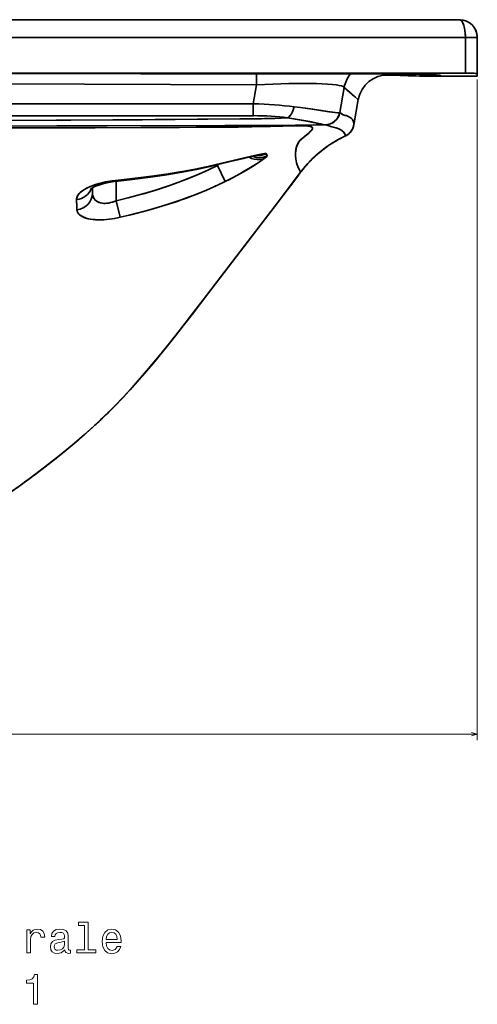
# Model space of a CAD drawing. Extents: x 69 to 2023, y 44 to 1279.
# Tile 8 of 8: x 1869 to 2023, y 732 to 1063. Entities that reach past the tile are written whole.
import ezdxf

# ---------------------------------------------------------------- set-up
doc = ezdxf.new("R2010")
doc.units = 0

msp = doc.modelspace()

# ---------------------------------------------------------------- linework, layer by layer
at = {"color": 7, "lineweight": 35}
for p, q in [((1572.83, 1063.47), (2016.83, 1063.47)), ((2016.83, 1063.47), (1572.83, 1063.47)), ((1572.83, 1057.47), (2018.83, 1057.47)), ((1572.83, 1057.47), (2018.83, 1057.47)), ((1682.85, 1045.47), (2018.83, 1045.46))]:
    msp.add_line(p, q, dxfattribs=at)
at = {"color": 7, "lineweight": 35, "ltscale": 0.300153}
for p, q in [((2018.83, 1057.47), (2018.83, 1045.46)), ((2018.83, 1045.46), (2018.83, 1057.47))]:
    msp.add_line(p, q, dxfattribs=at)
at = {"color": 7, "lineweight": 35, "ltscale": 0.1}
msp.add_line((2022.83, 1057.47), (2018.83, 1057.47), dxfattribs=at)
msp.add_line((2022.83, 1057.47), (2018.83, 1057.47), dxfattribs=at)
at = {"color": 7, "lineweight": 35, "ltscale": 0.302811}
for p, q in [((2022.83, 1057.47), (2022.83, 1045.35)), ((2022.83, 1045.35), (2022.83, 1057.47)), ((2022.83, 1057.47), (2022.83, 1045.35))]:
    msp.add_line(p, q, dxfattribs=at)
at = {"color": 7, "lineweight": 35, "ltscale": 0.324786}
msp.add_line((2022.83, 1057.47), (2022.83, 1044.47), dxfattribs=at)
at = {"color": 7, "lineweight": 35, "ltscale": 0.091279}
msp.add_line((1948.64, 1041.6), (1948.65, 1045.25), dxfattribs=at)
msp.add_line((1948.64, 1041.6), (1948.65, 1045.25), dxfattribs=at)
at = {"color": 7, "lineweight": 35, "ltscale": 2.81358e-05}
msp.add_line((1992.59, 1045.18), (1992.59, 1045.18), dxfattribs=at)
at = {"color": 7, "lineweight": 35, "ltscale": 0.01344}
msp.add_line((1992.59, 1045.18), (1993.02, 1044.86), dxfattribs=at)
at = {"color": 7, "lineweight": 35, "ltscale": 0.000216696}
msp.add_line((2003.46, 1044.48), (2003.47, 1044.48), dxfattribs=at)
at = {"color": 7, "lineweight": 35, "ltscale": 0.082074}
msp.add_line((2006.75, 1044.48), (2003.46, 1044.48), dxfattribs=at)
at = {"color": 7, "lineweight": 35, "ltscale": 0.004798}
msp.add_line((2003.46, 1044.48), (2003.66, 1044.47), dxfattribs=at)
at = {"color": 7, "lineweight": 35, "ltscale": 0.00015567}
msp.add_line((2003.46, 1044.48), (2003.47, 1044.48), dxfattribs=at)
at = {"color": 7, "lineweight": 35, "ltscale": 3.66211e-05}
msp.add_line((2003.46, 1044.48), (2003.47, 1044.48), dxfattribs=at)
at = {"color": 7, "lineweight": 35, "ltscale": 0.080472}
msp.add_line((2003.53, 1044.48), (2006.75, 1044.48), dxfattribs=at)
at = {"color": 7, "lineweight": 35, "ltscale": 0.081638}
msp.add_line((2003.65, 1044.47), (2006.92, 1044.47), dxfattribs=at)
msp.add_line((2003.65, 1044.47), (2006.92, 1044.47), dxfattribs=at)
at = {"color": 7, "lineweight": 35, "ltscale": 0.081308}
msp.add_line((2006.9, 1044.47), (2003.65, 1044.47), dxfattribs=at)
at = {"color": 7, "lineweight": 35, "ltscale": 0.000418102}
msp.add_line((2003.7, 1044.47), (2003.72, 1044.47), dxfattribs=at)
at = {"color": 7, "lineweight": 35, "ltscale": 0.00041505}
msp.add_line((2003.7, 1044.47), (2003.72, 1044.47), dxfattribs=at)
at = {"color": 7, "lineweight": 35, "ltscale": 0.003067}
msp.add_line((2003.7, 1044.47), (2003.82, 1044.47), dxfattribs=at)
at = {"color": 7, "lineweight": 35, "ltscale": 0.004249}
msp.add_line((2006.75, 1044.48), (2006.92, 1044.47), dxfattribs=at)
msp.add_line((2006.75, 1044.48), (2006.92, 1044.47), dxfattribs=at)
at = {"color": 7, "lineweight": 35, "ltscale": 0.000814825}
msp.add_line((2006.87, 1044.47), (2006.9, 1044.47), dxfattribs=at)
msp.add_line((2006.87, 1044.47), (2006.9, 1044.47), dxfattribs=at)
at = {"color": 7, "lineweight": 35, "ltscale": 0.083713}
msp.add_line((2010.25, 1044.47), (2006.9, 1044.47), dxfattribs=at)
at = {"color": 7, "lineweight": 35, "ltscale": 0.074689}
msp.add_line((2006.92, 1044.47), (2009.9, 1044.47), dxfattribs=at)
at = {"color": 7, "lineweight": 35, "ltscale": 0.086502}
msp.add_line((2006.92, 1044.47), (2010.38, 1044.47), dxfattribs=at)
at = {"color": 7, "lineweight": 35, "ltscale": 3.6748e-05}
msp.add_line((2008.48, 1045.46), (2008.48, 1045.46), dxfattribs=at)
msp.add_line((2008.48, 1045.46), (2008.48, 1045.46), dxfattribs=at)
at = {"color": 7, "lineweight": 35, "ltscale": 0.004633}
msp.add_line((2009.07, 1044.77), (2008.94, 1044.91), dxfattribs=at)
at = {"color": 7, "lineweight": 35, "ltscale": 0.000482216}
msp.add_line((2009.76, 1044.47), (2009.78, 1044.47), dxfattribs=at)
at = {"color": 7, "lineweight": 35, "ltscale": 0.001721}
msp.add_line((2009.85, 1044.47), (2009.78, 1044.47), dxfattribs=at)
at = {"color": 7, "lineweight": 35, "ltscale": 0.018198}
msp.add_line((2010.51, 1044.47), (2009.78, 1044.47), dxfattribs=at)
at = {"color": 7, "lineweight": 35, "ltscale": 0.018149}
msp.add_line((2009.78, 1044.47), (2010.51, 1044.47), dxfattribs=at)
at = {"color": 7, "lineweight": 35, "ltscale": 0.00044865}
msp.add_line((2009.83, 1044.47), (2009.84, 1044.47), dxfattribs=at)
msp.add_line((2009.83, 1044.47), (2009.84, 1044.47), dxfattribs=at)
at = {"color": 7, "lineweight": 35, "ltscale": 0.000106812}
for p, q in [((2009.9, 1044.47), (2009.91, 1044.47)), ((2010.25, 1044.47), (2010.25, 1044.47))]:
    msp.add_line(p, q, dxfattribs=at)
at = {"color": 7, "lineweight": 35, "ltscale": 0.008093}
msp.add_line((2010.18, 1044.47), (2010.51, 1044.47), dxfattribs=at)
at = {"color": 7, "lineweight": 35, "ltscale": 0.000463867}
msp.add_line((2010.25, 1044.47), (2010.23, 1044.47), dxfattribs=at)
at = {"color": 7, "lineweight": 35, "ltscale": 0.009789}
for p, q in [((2010.32, 1044.76), (2010.6, 1044.48)), ((2010.6, 1044.48), (2010.32, 1044.76))]:
    msp.add_line(p, q, dxfattribs=at)
at = {"color": 7, "lineweight": 35, "ltscale": 0.003583}
msp.add_line((2010.6, 1044.48), (2010.45, 1044.48), dxfattribs=at)
at = {"color": 7, "lineweight": 35, "ltscale": 0.001377}
msp.add_line((2010.45, 1044.48), (2010.51, 1044.47), dxfattribs=at)
at = {"color": 7, "lineweight": 35, "ltscale": 0.001374}
msp.add_line((2010.45, 1044.48), (2010.51, 1044.47), dxfattribs=at)
at = {"color": 7, "lineweight": 35, "ltscale": 0.000900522}
msp.add_line((2010.47, 1044.48), (2010.51, 1044.47), dxfattribs=at)
at = {"color": 7, "lineweight": 35, "ltscale": 0.000445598}
msp.add_line((2010.49, 1044.48), (2010.47, 1044.48), dxfattribs=at)
at = {"color": 7, "lineweight": 35, "ltscale": 0.000421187}
msp.add_line((2010.47, 1044.48), (2010.49, 1044.48), dxfattribs=at)
at = {"color": 7, "lineweight": 35, "ltscale": 0.000464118}
msp.add_line((2010.49, 1044.48), (2010.51, 1044.47), dxfattribs=at)
at = {"color": 7, "lineweight": 35, "ltscale": 0.002204}
msp.add_line((2010.51, 1044.47), (2010.6, 1044.48), dxfattribs=at)
at = {"color": 7, "lineweight": 35, "ltscale": 0.001148}
msp.add_line((2010.51, 1044.47), (2010.55, 1044.48), dxfattribs=at)
at = {"color": 7, "lineweight": 35, "ltscale": 0.001141}
msp.add_line((2010.55, 1044.48), (2010.51, 1044.47), dxfattribs=at)
at = {"color": 7, "lineweight": 35, "ltscale": 0.001471}
msp.add_line((2010.57, 1044.48), (2010.51, 1044.48), dxfattribs=at)
at = {"color": 7, "lineweight": 35, "ltscale": 0.002211}
msp.add_line((2010.51, 1044.47), (2010.6, 1044.48), dxfattribs=at)
at = {"color": 7, "lineweight": 35, "ltscale": 0.001599}
msp.add_line((2010.51, 1044.48), (2010.57, 1044.48), dxfattribs=at)
at = {"color": 7, "lineweight": 35, "ltscale": 0.308032}
msp.add_line((2010.51, 1044.47), (2022.83, 1044.47), dxfattribs=at)
at = {"color": 7, "lineweight": 35, "ltscale": 0.308029}
msp.add_line((2022.83, 1044.47), (2010.51, 1044.47), dxfattribs=at)
at = {"color": 7, "lineweight": 35, "ltscale": 0.003561}
msp.add_line((2010.51, 1044.47), (2010.65, 1044.47), dxfattribs=at)
at = {"color": 7, "lineweight": 35, "ltscale": 0.305829}
msp.add_line((2022.83, 1044.48), (2010.6, 1044.48), dxfattribs=at)
at = {"color": 7, "lineweight": 35, "ltscale": 0.305823}
msp.add_line((2022.83, 1044.48), (2010.6, 1044.48), dxfattribs=at)
at = {"color": 7, "lineweight": 35, "ltscale": 0.000677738}
msp.add_line((2010.62, 1044.48), (2010.65, 1044.47), dxfattribs=at)
msp.add_line((2010.62, 1044.48), (2010.65, 1044.47), dxfattribs=at)
at = {"color": 7, "lineweight": 35, "ltscale": 0.304477}
msp.add_line((2010.65, 1044.47), (2022.83, 1044.47), dxfattribs=at)
at = {"color": 7, "lineweight": 35, "ltscale": 0.021896}
for p, q in [((2022.83, 1044.48), (2022.83, 1045.35)), ((2022.83, 1045.35), (2022.83, 1044.48))]:
    msp.add_line(p, q, dxfattribs=at)
at = {"color": 7, "lineweight": 35, "ltscale": 0.002033}
msp.add_line((2022.83, 1044.66), (2022.83, 1044.74), dxfattribs=at)
at = {"color": 7, "lineweight": 35, "ltscale": 0.004556}
msp.add_line((2022.83, 1044.66), (2022.83, 1044.48), dxfattribs=at)
at = {"color": 7, "lineweight": 35, "ltscale": 7.93457e-05}
msp.add_line((2022.83, 1044.47), (2022.83, 1044.48), dxfattribs=at)
at = {"color": 7, "lineweight": 35, "ltscale": 7.94044e-05}
msp.add_line((2022.83, 1044.48), (2022.83, 1044.47), dxfattribs=at)
msp.add_line((2022.83, 1044.48), (2022.83, 1044.47), dxfattribs=at)
at = {"color": 7, "lineweight": 13}
for p, q in [((2022.83, 1043.35), (2022.83, 821.16)), ((1572.83, 823.16), (2022.83, 823.16))]:
    msp.add_line(p, q, dxfattribs=at)
at = {"color": 7, "lineweight": 35, "ltscale": 0.162821}
msp.add_line((1948.64, 1041.6), (1947.54, 1035.18), dxfattribs=at)
msp.add_line((1948.64, 1041.6), (1947.54, 1035.18), dxfattribs=at)
at = {"color": 7, "lineweight": 35, "ltscale": 0.214145}
for p, q in [((1978.09, 1040.68), (1976.64, 1032.24)), ((1976.64, 1032.24), (1978.09, 1040.68))]:
    msp.add_line(p, q, dxfattribs=at)
at = {"color": 7, "lineweight": 35, "ltscale": 3.41197e-05}
for p, q in [((1978.09, 1040.69), (1978.09, 1040.68)), ((1978.09, 1040.68), (1978.09, 1040.69))]:
    msp.add_line(p, q, dxfattribs=at)
at = {"color": 7, "lineweight": 35, "ltscale": 0.217108}
msp.add_line((1981.31, 1028.05), (1982.82, 1036.6), dxfattribs=at)
at = {"color": 7, "lineweight": 35, "ltscale": 0.217114}
msp.add_line((1981.31, 1028.05), (1982.82, 1036.6), dxfattribs=at)
at = {"color": 7, "lineweight": 35, "ltscale": 8.21711e-05}
for p, q in [((1982.82, 1036.6), (1982.82, 1036.61)), ((1982.82, 1036.61), (1982.82, 1036.6))]:
    msp.add_line(p, q, dxfattribs=at)
at = {"color": 7, "lineweight": 35, "ltscale": 8.51216e-05}
msp.add_line((1982.82, 1036.6), (1982.82, 1036.61), dxfattribs=at)
at = {"color": 7, "lineweight": 35, "ltscale": 0.001769}
msp.add_line((1943.89, 1035.18), (1943.82, 1035.18), dxfattribs=at)
at = {"color": 7, "lineweight": 35, "ltscale": 0.01519}
msp.add_line((1952.67, 1030.21), (1953.28, 1030.23), dxfattribs=at)
at = {"color": 7, "lineweight": 35, "ltscale": 0.000105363}
msp.add_line((1971.26, 1028.17), (1971.27, 1028.17), dxfattribs=at)
at = {"color": 7, "lineweight": 35, "ltscale": 0.002333}
for p, q in [((1971.77, 1028.11), (1971.68, 1028.11)), ((1971.68, 1028.11), (1971.77, 1028.11))]:
    msp.add_line(p, q, dxfattribs=at)
at = {"color": 7, "lineweight": 35, "ltscale": 0.000451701}
msp.add_line((1971.71, 1028.11), (1971.73, 1028.11), dxfattribs=at)
at = {"color": 7, "lineweight": 35, "ltscale": 0.000494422}
msp.add_line((1971.73, 1028.11), (1971.71, 1028.11), dxfattribs=at)
at = {"color": 7, "lineweight": 35, "ltscale": 0.000299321}
msp.add_line((1981.17, 1027.47), (1981.18, 1027.48), dxfattribs=at)
at = {"color": 7, "lineweight": 35, "ltscale": 0.003968}
msp.add_line((1981.18, 1027.49), (1981.22, 1027.64), dxfattribs=at)
at = {"color": 7, "lineweight": 35, "ltscale": 0.000234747}
msp.add_line((1981.18, 1027.49), (1981.18, 1027.48), dxfattribs=at)
at = {"color": 7, "lineweight": 35, "ltscale": 0.000294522}
msp.add_line((1981.31, 1028.04), (1981.31, 1028.05), dxfattribs=at)
at = {"color": 7, "lineweight": 35, "ltscale": 0.000232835}
msp.add_line((1981.31, 1028.04), (1981.31, 1028.05), dxfattribs=at)
at = {"color": 7, "lineweight": 35, "ltscale": 7.87566e-05}
msp.add_line((1978.1, 1025.39), (1978.09, 1025.4), dxfattribs=at)
at = {"color": 7, "lineweight": 35, "ltscale": 0.007268}
msp.add_line((1935.49, 1014.38), (1935.49, 1014.68), dxfattribs=at)
msp.add_line((1935.49, 1014.38), (1935.49, 1014.68), dxfattribs=at)
at = {"color": 7, "lineweight": 35, "ltscale": 0.148678}
msp.add_line((1935.49, 1014.38), (1938.12, 1009.05), dxfattribs=at)
msp.add_line((1935.49, 1014.38), (1938.12, 1009.05), dxfattribs=at)
at = {"color": 7, "lineweight": 35, "ltscale": 0.002733}
msp.add_line((1936.96, 1015.16), (1936.99, 1015.05), dxfattribs=at)
msp.add_line((1936.96, 1015.16), (1936.99, 1015.05), dxfattribs=at)
at = {"color": 7, "lineweight": 35, "ltscale": 0.002732}
msp.add_line((1936.99, 1015.05), (1936.96, 1015.16), dxfattribs=at)
at = {"color": 7, "lineweight": 35, "ltscale": 0.01901}
msp.add_line((1963.45, 1012.16), (1962.99, 1011.55), dxfattribs=at)
at = {"color": 7, "lineweight": 35, "ltscale": 0.046144}
for p, q in [((1893.49, 1005.1), (1893.49, 1006.94)), ((1893.49, 1006.94), (1893.49, 1005.1))]:
    msp.add_line(p, q, dxfattribs=at)
at = {"color": 7, "lineweight": 35, "ltscale": 0.046164}
msp.add_line((1893.49, 1005.1), (1893.49, 1006.94), dxfattribs=at)
at = {"color": 7, "lineweight": 35, "ltscale": 0.164081}
msp.add_line((1901.49, 1009.12), (1901.49, 1002.56), dxfattribs=at)
msp.add_line((1901.49, 1009.12), (1901.49, 1002.56), dxfattribs=at)
at = {"color": 7, "lineweight": 35, "ltscale": 0.007929}
msp.add_line((1902.13, 1009.2), (1902.1, 1009.51), dxfattribs=at)
msp.add_line((1902.13, 1009.2), (1902.1, 1009.51), dxfattribs=at)
at = {"color": 7, "lineweight": 35, "ltscale": 0.142478}
msp.add_line((1901.49, 1002.56), (1902.81, 997.01), dxfattribs=at)
at = {"color": 7, "lineweight": 35, "ltscale": 0.142476}
msp.add_line((1901.49, 1002.56), (1902.81, 997.01), dxfattribs=at)
at = {"color": 7, "lineweight": 35, "ltscale": 0.000317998}
msp.add_line((1940.5, 982.01), (1940.49, 982), dxfattribs=at)
at = {"color": 7, "lineweight": 35, "ltscale": 0.002228}
msp.add_line((1904.56, 937.31), (1904.62, 937.37), dxfattribs=at)
at = {"color": 7, "lineweight": 35}
for points in [[(2016.83, 1063.47), (2017.03, 1063.43), (2017.23, 1063.34), (2017.43, 1063.19), (2017.62, 1062.97), (2017.82, 1062.68), (2018, 1062.34), (2018.3, 1061.53), (2018.54, 1060.59), (2018.66, 1059.88), (2018.75, 1059.15), (2018.81, 1058.31), (2018.83, 1057.47)], [(2018.83, 1057.47), (2018.78, 1058.73), (2018.65, 1059.95), (2018.43, 1061.07), (2018.15, 1061.98), (2017.96, 1062.42), (2017.75, 1062.79), (2017.58, 1063.02), (2017.41, 1063.21), (2017.12, 1063.4), (2016.83, 1063.47)], [(2018.83, 1045.46), (1857.91, 1045.47), (1854.81, 1045.47), (1846.36, 1045.47), (1843.52, 1045.47), (1841.82, 1045.47), (1841.1, 1045.47), (1840.86, 1045.47), (1840.53, 1045.47), (1682.85, 1045.47)], [(1682.85, 1045.47), (1807.86, 1045.41), (1943.98, 1045.25), (1993.56, 1045.18)], [(1682.85, 1045.47), (1825.86, 1045.4), (1993.56, 1045.17)], [(1993.56, 1045.18), (1830.86, 1045.39), (1682.85, 1045.47)], [(1993.56, 1045.18), (1998.5, 1045.15), (2003.25, 1045.09), (2007.5, 1044.98), (2009.1, 1044.9), (2010.12, 1044.81), (2010.27, 1044.78), (2010.31, 1044.77), (2010.32, 1044.76)], [(2010.32, 1044.76), (2010.32, 1044.76), (2010.29, 1044.78), (2010.13, 1044.81), (2009.85, 1044.84), (2008.97, 1044.91), (2006.89, 1045), (2001.34, 1045.12), (1993.56, 1045.18)], [(2009.57, 1044.87), (2009.68, 1044.84), (2009.69, 1044.84), (2009.68, 1044.84), (2009.16, 1044.89), (2007.31, 1044.98), (2003.35, 1045.08), (1995.94, 1045.17), (1993.56, 1045.17)], [(2006.75, 1044.48), (2007.36, 1044.51), (2007.87, 1044.57), (2008.3, 1044.64), (2009.05, 1044.79)], [(2010.45, 1044.48), (2010.11, 1044.49), (2009.8, 1044.52), (2009.48, 1044.58), (2009.16, 1044.7), (2009.05, 1044.79)], [(2009.06, 1044.78), (2009.32, 1044.63), (2009.54, 1044.57), (2010.03, 1044.5), (2010.45, 1044.48)], [(2018.83, 1045.46), (2021.12, 1045.44), (2022.1, 1045.41), (2022.66, 1045.38), (2022.8, 1045.37), (2022.82, 1045.36), (2022.83, 1045.36), (2022.83, 1045.36), (2022.83, 1045.35)], [(2022.83, 1045.35), (2022.83, 1045.36), (2022.83, 1045.36), (2022.82, 1045.36), (2022.82, 1045.36), (2022.78, 1045.37), (2022.43, 1045.4), (2021.79, 1045.43), (2018.83, 1045.46)], [(1682.85, 1042.2), (1768.27, 1042.13), (1861.84, 1041.92), (1948.64, 1041.6)], [(1682.85, 1042.2), (1756.66, 1042.15), (1808.54, 1042.06), (1861.84, 1041.92), (1948.64, 1041.6)], [(1948.64, 1041.6), (1954.09, 1041.83), (1959.45, 1041.97), (1964.62, 1042.01), (1968.8, 1041.95), (1970.73, 1041.88), (1972.52, 1041.79), (1974.13, 1041.67), (1975.52, 1041.51), (1976.38, 1041.38), (1977.07, 1041.23), (1977.6, 1041.07), (1977.87, 1040.94), (1978.04, 1040.8), (1978.09, 1040.68)], [(1948.64, 1041.6), (1954.09, 1041.83), (1959.46, 1041.97), (1964.61, 1042.01), (1968.75, 1041.95), (1972.43, 1041.8), (1974.01, 1041.68), (1975.38, 1041.53), (1976.37, 1041.38), (1977.14, 1041.21), (1977.7, 1041.03), (1977.88, 1040.93), (1978.01, 1040.83), (1978.08, 1040.73), (1978.09, 1040.68)], [(1978.09, 1040.68), (1981.58, 1037.63), (1982.6, 1036.77), (1982.78, 1036.62), (1982.81, 1036.61), (1982.81, 1036.6), (1982.82, 1036.6), (1982.82, 1036.6), (1982.82, 1036.61)], [(1959.02, 1030.47), (1959.3, 1030.62), (1959.56, 1030.81), (1959.84, 1031.08), (1960.1, 1031.4), (1960.36, 1031.79), (1960.6, 1032.21), (1960.99, 1033.16), (1961.28, 1034.18)], [(1976.57, 1032.21), (1976.41, 1032.18), (1975.86, 1032.18), (1975.03, 1032.25), (1972.64, 1032.56), (1967.51, 1033.32), (1963.45, 1033.9), (1961.28, 1034.18)], [(1976.57, 1032.21), (1976.24, 1032.17), (1975.9, 1032.18), (1974.93, 1032.26), (1972.89, 1032.53), (1967.29, 1033.35), (1963.36, 1033.91), (1961.28, 1034.18)], [(1862.04, 1029.58), (1910.3, 1029.83), (1943.22, 1030.09), (1948.78, 1030.14), (1951.29, 1030.18), (1954.81, 1030.27), (1959.02, 1030.47)], [(1862.13, 1029.58), (1900.31, 1029.76), (1942.99, 1030.09), (1950.31, 1030.17), (1953.29, 1030.23), (1956.95, 1030.35), (1959.02, 1030.47)], [(1959.02, 1030.47), (1962.98, 1029.84), (1965.38, 1029.39), (1969.29, 1028.59), (1970.96, 1028.23), (1971.52, 1028.13), (1971.68, 1028.11)], [(1971.68, 1028.11), (1971.31, 1028.16), (1970.12, 1028.41), (1966.52, 1029.17), (1963.15, 1029.81), (1961.21, 1030.14), (1959.02, 1030.47)], [(1981.3, 1028.02), (1981.33, 1028.21), (1981.32, 1028.69), (1981.24, 1029.08), (1981.04, 1029.58), (1980.72, 1030.04), (1980.27, 1030.46), (1979.7, 1030.83), (1979.1, 1031.1), (1978.42, 1031.28), (1977.89, 1031.46), (1977.57, 1031.62), (1977.19, 1031.86), (1976.82, 1032.15), (1976.69, 1032.22), (1976.64, 1032.24)], [(1976.64, 1032.24), (1976.73, 1032.2), (1977, 1032), (1977.44, 1031.69), (1977.76, 1031.51), (1978.09, 1031.38), (1978.73, 1031.22), (1979.24, 1031.04), (1979.9, 1030.71), (1980.43, 1030.33), (1980.83, 1029.89), (1981.12, 1029.42), (1981.26, 1029.01), (1981.33, 1028.49), (1981.32, 1028.12), (1981.3, 1028.02)], [(1967.73, 1028.05), (1956.49, 1027.91), (1939.24, 1027.85), (1857.66, 1027.71), (1755.17, 1027.62), (1680.51, 1027.51), (1627.68, 1027.38), (1598.86, 1027.27), (1572.83, 1027.01)], [(1967.73, 1028.05), (1955.42, 1027.91), (1937.93, 1027.85), (1824.76, 1027.69), (1711.3, 1027.57), (1644.17, 1027.43), (1622.36, 1027.37), (1598.19, 1027.26), (1572.83, 1027.01)], [(1827.54, 1027.04), (1894.39, 1027.12), (1922.78, 1027.24), (1940.17, 1027.34), (1946.99, 1027.41), (1953.3, 1027.55), (1959.16, 1027.72), (1962.57, 1027.79), (1963.97, 1027.79), (1965.58, 1027.73), (1966.46, 1027.63), (1967, 1027.49), (1967.29, 1027.32), (1967.39, 1027.19), (1967.43, 1027.06), (1967.41, 1026.82), (1967.29, 1026.56), (1967.1, 1026.29), (1966.55, 1025.71), (1965.99, 1025.2), (1964.68, 1024.1), (1963.6, 1023.18), (1963.08, 1022.7), (1962.79, 1022.3), (1962.46, 1021.65), (1962.14, 1020.91), (1962, 1020.39), (1961.89, 1019.86), (1961.77, 1018.65), (1961.76, 1017.63), (1961.84, 1016.66), (1961.95, 1015.99), (1962.1, 1015.34), (1962.29, 1014.7), (1962.5, 1014.11), (1963.03, 1012.95), (1963.45, 1012.16)], [(1827.54, 1027.04), (1891.03, 1027.11), (1928.39, 1027.27), (1942.51, 1027.35), (1951.67, 1027.51), (1957.44, 1027.67), (1961.31, 1027.77), (1962.93, 1027.79), (1964.66, 1027.78), (1965.89, 1027.71), (1966.69, 1027.59), (1967.03, 1027.48), (1967.25, 1027.36), (1967.37, 1027.23), (1967.43, 1026.98), (1967.4, 1026.8), (1967.32, 1026.61), (1967.16, 1026.36), (1966.68, 1025.83), (1966.16, 1025.35), (1964.93, 1024.31), (1963.96, 1023.5), (1963.32, 1022.93), (1962.87, 1022.44), (1962.64, 1022.03), (1962.33, 1021.39), (1962.09, 1020.75), (1961.9, 1019.87), (1961.81, 1019.25), (1961.77, 1018.64), (1961.76, 1017.61), (1961.84, 1016.65), (1961.95, 1015.97), (1962.11, 1015.31), (1962.29, 1014.69), (1962.51, 1014.1), (1963.07, 1012.87), (1963.45, 1012.16)], [(1978.49, 1024.36), (1978.49, 1024.45), (1978.41, 1024.78), (1978.14, 1025.33), (1977.93, 1025.61), (1977.68, 1025.87), (1977.31, 1026.17), (1976.7, 1026.55), (1975.97, 1026.87), (1975.26, 1027.1), (1974.39, 1027.29), (1973.57, 1027.52), (1973.22, 1027.65), (1972.55, 1027.91), (1972.23, 1028.02), (1971.77, 1028.11)], [(1971.77, 1028.11), (1972.03, 1028.07), (1972.31, 1028), (1972.74, 1027.84), (1973.45, 1027.56), (1974.49, 1027.27), (1975.43, 1027.05), (1976.31, 1026.73), (1976.99, 1026.39), (1977.53, 1026), (1977.96, 1025.58), (1978.2, 1025.24), (1978.37, 1024.89), (1978.49, 1024.42), (1978.49, 1024.36)], [(1938.12, 1009.05), (1939.73, 1009.86), (1941.33, 1010.7), (1943.29, 1011.78), (1945.21, 1012.9), (1947.23, 1014.13), (1949.18, 1015.37), (1950.73, 1016.41), (1951.41, 1016.91)], [(1938.12, 1009.05), (1940.28, 1010.14), (1942.42, 1011.3), (1944.51, 1012.49), (1946.57, 1013.72), (1949.19, 1015.37), (1950.72, 1016.4), (1951.41, 1016.91)], [(1942.32, 1016.35), (1947.03, 1017.46), (1948.7, 1017.83), (1949.36, 1017.96)], [(1951.89, 1018.37), (1951.85, 1018.42), (1951.8, 1018.44), (1951.66, 1018.47), (1951.39, 1018.47), (1950.66, 1018.37), (1949.52, 1018.13), (1946.88, 1017.52), (1942.68, 1016.53)], [(1951.89, 1018.37), (1951.87, 1018.41), (1951.78, 1018.45), (1951.64, 1018.47), (1951.28, 1018.46), (1950.59, 1018.35), (1948.96, 1018.01), (1946.97, 1017.54), (1942.68, 1016.53)], [(1946.12, 1017.25), (1946.97, 1016.82), (1947.87, 1016.54), (1948.8, 1016.4), (1949.7, 1016.42), (1950.58, 1016.59), (1951.41, 1016.91)], [(1946.12, 1017.25), (1946.97, 1016.82), (1947.87, 1016.54), (1948.8, 1016.4), (1949.7, 1016.42), (1950.58, 1016.59), (1951.41, 1016.91)], [(1951.41, 1016.91), (1951.99, 1017.39), (1952.15, 1017.57), (1952.18, 1017.65), (1952.19, 1017.68), (1952.18, 1017.72)], [(1951.41, 1016.91), (1951.99, 1017.39), (1952.14, 1017.57), (1952.18, 1017.65), (1952.19, 1017.68), (1952.18, 1017.72)], [(1935.49, 1014.38), (1932.49, 1012.95), (1929.42, 1011.57), (1926.26, 1010.24), (1923.03, 1008.99), (1918.78, 1007.47), (1914.43, 1006.06), (1909.98, 1004.75), (1905.45, 1003.53), (1901.49, 1002.56)], [(1901.49, 1002.56), (1906.29, 1003.75), (1911.03, 1005.05), (1915.72, 1006.46), (1918.05, 1007.22), (1920.36, 1008.02), (1923.06, 1009), (1925.74, 1010.03), (1929.04, 1011.4), (1932.29, 1012.85), (1935.49, 1014.38)], [(1936.96, 1015.16), (1932.14, 1014.03), (1927.19, 1013.02), (1922.15, 1012.13), (1917, 1011.33), (1911.56, 1010.59), (1906.04, 1009.93), (1902.1, 1009.51)], [(1902.1, 1009.51), (1908.59, 1010.22), (1914.97, 1011.04), (1918.13, 1011.49), (1921.25, 1011.98), (1924.34, 1012.5), (1927.39, 1013.06), (1932.23, 1014.05), (1936.96, 1015.16)], [(1936.99, 1015.05), (1933.05, 1014.09), (1928.98, 1013.21), (1923.66, 1012.19), (1918.46, 1011.31), (1913.04, 1010.52), (1906.87, 1009.73), (1902.13, 1009.2)], [(1942.68, 1016.53), (1938.92, 1015.64), (1936.96, 1015.16)], [(1942.68, 1016.53), (1938.89, 1015.63), (1936.96, 1015.16)], [(1936.99, 1015.05), (1941.69, 1016.2), (1942.32, 1016.35)], [(1963.45, 1012.16), (1954.64, 1000.52), (1948.3, 992.21), (1931.84, 970.71), (1925.79, 962.84), (1922.77, 958.97), (1918.23, 953.25), (1914.8, 949.04), (1911.33, 944.92), (1907.82, 940.89), (1904.24, 936.96), (1900.58, 933.15), (1898.65, 931.21), (1896.68, 929.3), (1894.69, 927.43), (1892.69, 925.6), (1888.69, 922.08), (1884.65, 918.69), (1880.61, 915.45), (1877.61, 913.11), (1874.64, 910.85), (1868.87, 906.6), (1864.39, 903.39)], [(1963.45, 1012.16), (1954.54, 1000.39), (1945.87, 989.03), (1932.28, 971.28), (1926.04, 963.16), (1922.92, 959.15), (1918.21, 953.22), (1914.64, 948.84), (1911.02, 944.55), (1907.47, 940.5), (1903.86, 936.55), (1900.63, 933.2), (1897.34, 929.93), (1894.08, 926.87), (1890.78, 923.9), (1887.43, 921.01), (1884.9, 918.9), (1882.37, 916.84), (1878.38, 913.7), (1874.42, 910.68), (1868.74, 906.51), (1864.39, 903.39)], [(1914.39, 948.54), (1918.58, 953.68), (1922.76, 958.96), (1926.95, 964.34), (1935.44, 975.41), (1952.33, 997.49), (1959.99, 1007.57), (1963.45, 1012.16)], [(1902.1, 1009.51), (1899.99, 1009.25), (1897.88, 1008.88), (1895.9, 1008.41), (1894.93, 1008.14), (1893.98, 1007.83), (1892.76, 1007.37), (1891.62, 1006.85), (1890.58, 1006.26), (1889.67, 1005.61), (1889.27, 1005.26), (1888.92, 1004.89), (1888.64, 1004.53), (1888.41, 1004.16), (1888.19, 1003.57), (1888.14, 1003.28), (1888.13, 1002.99)], [(1902.1, 1009.51), (1899.99, 1009.25), (1897.88, 1008.88), (1896.75, 1008.63), (1895.64, 1008.34), (1894.2, 1007.9), (1892.82, 1007.39), (1891.53, 1006.8), (1890.42, 1006.16), (1889.91, 1005.8), (1889.44, 1005.42), (1889.06, 1005.05), (1888.74, 1004.67), (1888.39, 1004.11), (1888.18, 1003.55), (1888.13, 1002.99)], [(1892.83, 1006.49), (1893.65, 1007.03), (1894.5, 1007.43), (1895.58, 1007.84), (1896.98, 1008.27), (1898.85, 1008.7), (1900.82, 1009.03), (1902.13, 1009.2)], [(1902.81, 997.01), (1905.81, 997.72), (1908.79, 998.47), (1911.53, 999.19), (1914.24, 999.96), (1917.93, 1001.07), (1921.56, 1002.25), (1925.12, 1003.5), (1928.52, 1004.8), (1931.85, 1006.18), (1935.02, 1007.58), (1938.12, 1009.05)], [(1938.12, 1009.05), (1935.77, 1007.93), (1931.78, 1006.15), (1928.48, 1004.79), (1925.08, 1003.49), (1921.62, 1002.27), (1919.22, 1001.48), (1916.8, 1000.72), (1911.88, 999.29), (1906.87, 997.98), (1902.81, 997.01)], [(1893.49, 1005.1), (1893.53, 1004.59), (1893.64, 1004.11), (1893.81, 1003.67), (1893.98, 1003.36), (1894.18, 1003.08), (1894.43, 1002.81), (1894.7, 1002.57), (1895.2, 1002.24), (1895.76, 1001.99), (1896.37, 1001.82), (1896.86, 1001.74), (1897.36, 1001.7), (1898.25, 1001.72), (1899.17, 1001.85), (1900.1, 1002.07), (1900.8, 1002.29), (1901.49, 1002.56)], [(1901.49, 1002.56), (1900.25, 1002.11), (1899.59, 1001.94), (1898.93, 1001.8), (1898.34, 1001.73), (1897.75, 1001.69), (1897.25, 1001.7), (1896.76, 1001.75), (1896.15, 1001.87), (1895.59, 1002.06), (1895.08, 1002.31), (1894.62, 1002.64), (1894.23, 1003.03), (1893.92, 1003.46), (1893.68, 1003.97), (1893.54, 1004.52), (1893.49, 1005.1)], [(1888.26, 999.55), (1888.32, 999.13), (1888.47, 998.74), (1888.69, 998.37), (1888.91, 998.1), (1889.16, 997.86), (1889.71, 997.46), (1890.36, 997.11), (1891.09, 996.82), (1891.67, 996.64), (1892.29, 996.49), (1893.59, 996.28), (1894.42, 996.21), (1895.26, 996.16), (1896.27, 996.16), (1897.31, 996.2), (1899.24, 996.38), (1901.02, 996.65), (1902.81, 997.01)], [(1888.26, 999.55), (1888.32, 999.13), (1888.47, 998.74), (1888.69, 998.37), (1888.9, 998.11), (1889.16, 997.87), (1889.53, 997.58), (1889.95, 997.32), (1890.44, 997.08), (1890.97, 996.86), (1892.09, 996.54), (1892.84, 996.39), (1893.61, 996.28), (1894.52, 996.2), (1895.44, 996.16), (1897.22, 996.19), (1899.07, 996.36), (1900.94, 996.63), (1902.81, 997.01)], [(1913.58, 947.57), (1909.98, 943.35), (1906.31, 939.22), (1902.56, 935.19)], [(1914.39, 948.54), (1910.29, 943.7), (1908.21, 941.33), (1906.11, 938.99)], [(1890.32, 923.5), (1893.52, 926.35), (1896.67, 929.3), (1899.78, 932.34)]]:
    msp.add_lwpolyline(points, dxfattribs=at)
at = {"color": 7, "lineweight": 13}
msp.add_lwpolyline([(2020.9, 822.64), (2022.83, 823.16), (2020.9, 823.68)], dxfattribs=at)
for points in [[(1890.8, 758.87), (1890.8, 750.66), (1888.19, 750.66), (1888.19, 749.59), (1894.66, 749.59), (1894.66, 750.66), (1892.07, 750.66), (1892.07, 759.94), (1888.81, 759.94), (1888.81, 758.87)], [(1871.4, 749.59), (1872.67, 749.59), (1872.67, 754.01), (1872.8, 755.08), (1873.19, 755.84), (1873.82, 756.3), (1874.67, 756.46), (1875.31, 756.36), (1875.78, 756.07), (1876.07, 755.58), (1876.17, 754.92), (1877.45, 754.92), (1877.28, 756.09), (1876.81, 756.92), (1876.01, 757.43), (1874.93, 757.6), (1874.2, 757.49), (1873.56, 757.2), (1873, 756.71), (1872.56, 756.05), (1872.56, 757.33), (1871.4, 757.33)], [(1884.2, 750.6), (1884.2, 750.56), (1884.27, 750.07), (1884.49, 749.72), (1885.39, 749.45), (1886.1, 749.56), (1886.1, 750.54), (1885.8, 750.5), (1885.39, 750.69), (1885.32, 751.26), (1885.32, 755.27), (1885.15, 756.29), (1884.64, 757.01), (1883.77, 757.44), (1882.53, 757.6), (1881.32, 757.43), (1880.42, 756.94), (1879.86, 756.18), (1879.67, 755.17), (1879.67, 755.08), (1880.81, 755.08), (1880.91, 755.69), (1881.23, 756.12), (1881.75, 756.38), (1882.48, 756.48), (1883.19, 756.41), (1883.69, 756.19), (1884, 755.81), (1884.1, 755.3), (1884.04, 754.69), (1883.81, 754.39), (1883.23, 754.24), (1882.15, 754.13), (1880.91, 753.87), (1880.03, 753.41), (1879.51, 752.69), (1879.36, 751.62), (1879.5, 750.67), (1879.95, 749.96), (1880.67, 749.52), (1881.66, 749.36), (1883, 749.66)], [(1898.06, 753.09), (1903.13, 753.09), (1903.15, 753.68), (1902.92, 755.34), (1902.28, 756.58), (1901.27, 757.33), (1899.93, 757.6), (1898.62, 757.31), (1897.61, 756.51), (1896.96, 755.2), (1896.73, 753.47), (1896.95, 751.69), (1897.6, 750.4), (1898.59, 749.59), (1899.89, 749.32), (1901.01, 749.5), (1901.94, 749.99), (1902.61, 750.77), (1903, 751.81), (1901.75, 751.81), (1901.49, 751.23), (1901.11, 750.8), (1900.05, 750.45), (1899.23, 750.61), (1898.61, 751.12), (1898.2, 751.94), (1898.06, 753.05)], [(1898.06, 754.16), (1898.22, 755.15), (1898.61, 755.89), (1899.2, 756.33), (1899.98, 756.49), (1900.74, 756.33), (1901.33, 755.89), (1901.69, 755.15), (1901.82, 754.16)], [(1884.05, 752.3), (1883.88, 751.55), (1883.42, 750.97), (1882.73, 750.6), (1881.88, 750.47), (1881.33, 750.54), (1880.94, 750.77), (1880.7, 751.18), (1880.62, 751.74), (1880.68, 752.24), (1880.91, 752.6), (1881.83, 753.01), (1883, 753.18), (1884.05, 753.52)], [(1873.65, 732.31), (1874.96, 732.31), (1874.96, 742.39), (1873.98, 742.39), (1873.72, 741.51), (1873.2, 740.92), (1872.41, 740.57), (1871.32, 740.45), (1871.32, 739.43), (1873.65, 739.43)]]:
    msp.add_lwpolyline(points, close=True, dxfattribs=at)
at = {"color": 7, "lineweight": 35}
for centre, radius, start, end in [((2016.83, 1057.47), 6, 0.0002, 89.9998), ((2016.83, 1057.47), 6, 360, 90), ((2016.83, 1057.47), 6, 360, 43.956), ((2016.83, 1057.47), 6, 359.9997, 42.9116), ((1987.94, 1038.94), 10, 141.3237, 169.9757), ((1987.94, 1038.94), 10, 141.3237, 169.9757), ((1992.67, 1034.87), 10, 87.9454, 170.0001), ((1992.67, 1034.87), 10, 87.9454, 170.0001), ((1694, -7281.01), 8331.24, 87.871237, 87.943091), ((1694, -7280.98), 8331.21, 87.871244, 87.943091), ((2057.46, 1099.59), 74.89, 226.775, 227.3845), ((2057.47, 1099.61), 74.91, 226.7751, 227.3845), ((2009.78, 1045.48), 1, 224.5482, 270.0338), ((2010.33, 1047.76), 3, 255.3758, 269.8104), ((2010.33, 1047.76), 3, 255.3775, 269.8104), ((2010.51, 1046.96), 2.49, 268.7321, 272.0332), ((2022.8, 1045.33), 0.0343, 43.1488, 90.357), ((2304.27, 1409.95), 492.69, 228.545, 229.1251), ((1986.58, 1041.63), 6.28, 230.0448, 232.5311), ((1671.89, 413199.56), 412164.45, 270.0015206, 270.0383149), ((1671.9, 413164.94), 412129.84, 270.0015206, 270.0383217), ((2612.91, 1035.06), 665.37, 179.98904, 180.33256), ((2612.92, 1035.06), 665.38, 179.98904, 180.33254), ((1671.91, 413195.34), 412164.24, 270.0015206, 270.0383149), ((1671.88, 413273.94), 412242.85, 270.0015275, 270.0383149), ((1971.66, 1033.1), 4.99, 270.2307, 349.6631), ((1971.65, 1033.11), 4.99, 270.2555, 349.6395), ((1971.71, 1033.11), 5, 270.6548, 349.9792), ((1971.72, 1033.11), 5, 270.6303, 350.0037), ((1976.5, 1032.45), 0.247, 285.7053, 304.0693), ((1976.5, 1032.45), 0.247, 285.7017, 304.0734), ((1972.19, 880.23), 147.88, 90.1976, 91.7257), ((1972.27, 875.58), 152.53, 90.2232, 91.7048), ((1976.38, 1028.89), 5, 295.0258, 343.7374), ((1976.38, 1028.89), 5, 295.0256, 343.6949), ((1976.38, 1028.89), 5, 295.0301, 343.6796), ((1976.38, 1028.89), 5, 301.3254, 344.7888), ((1976.38, 1028.89), 5, 301.3144, 343.3862), ((1976.38, 1028.89), 5, 308.7536, 344.8231), ((1976.1, 1028.97), 5.29, 343.74, 350.0448), ((1976.1, 1028.97), 5.29, 343.7429, 350.0457), ((1995.41, 988.11), 40, 115.024, 143.041), ((1995.42, 988.11), 40.01, 115.0253, 135.8698), ((1976.36, 1028.92), 5.03, 295.0439, 299.5941), ((1976.38, 1028.89), 5, 301.4675, 309.563), ((1949.47, 1023.09), 6.02, 248.0299, 296.8254), ((1949.47, 1023.09), 6.02, 248.0299, 296.8254), ((1949.4, 1023.85), 6.02, 264.8192, 294.4683), ((1949.4, 1023.85), 6.02, 264.8311, 294.4683), ((1940.65, 1012.99), 12.46, 22.2729, 25.5832), ((1940.65, 1012.99), 12.47, 22.2736, 25.5825), ((1909.03, 1045.14), 40.57, 310.7088, 311.5784), ((1908.87, 1045.32), 40.82, 310.7111, 311.577), ((1942.1, 1017.26), 0.93, 283.7918, 308.1794), ((1942.1, 1017.26), 0.93, 283.7914, 308.179), ((1995.41, 988.12), 40, 135.8735, 143.0432), ((-174.57, 2622.12), 2676.4, 322.73565, 323.01989), ((2726.93, 1034), 839.38, 182.1177, 182.35276), ((2724.3, 1033.9), 836.74, 182.11716, 182.35295), ((1545.31, 1253.66), 478.87, 320.6956, 321.7903), ((1775.36, 1056.4), 175.7, 313.7924, 314.7185), ((1765.28, 1066.98), 190.32, 312.3127, 313.746), ((1709.13, 1132.8), 276.85, 308.1471, 308.9979), ((1685.71, 1162.68), 314.82, 307.2531, 308.1102), ((1647.3, 1213.48), 378.51, 305.9669, 307.2999), ((1648.48, 1211.9), 376.53, 306.0051, 307.3024)]:
    msp.add_arc(centre, radius, start, end, dxfattribs=at)
for centre, major_axis, ratio, start_param, end_param in [((2016.83, 1057.47), (0, -5.99), 0.333572, 2.770289, 3.141561), ((1945.76, 1029.59), (30.31, -0.5), 0.18581, 1.036306, 1.51521), ((1945.93, 1029.68), (30.01, -0.52), 0.184349, 1.037063, 1.520452), ((1959.02, 1035.33), (-0.68, -4.95), 0.48555, 0.274582, 1.403133), ((1945.79, 1024.75), (25.35, 0.49), 0.253361, 1.016743, 1.496443), ((1945.91, 1024.85), (25.14, 0.46), 0.25173, 1.017463, 1.50086), ((1887.49, 1008.56), (6, 0), 0.933937, 4.817886, 5.954095), ((1887.49, 1008.56), (6, 0), 0.933937, 4.817882, 5.954092), ((1887.49, 1005.1), (6, 0), 0.932631, 4.840674, 6.283278), ((1887.49, 1005.1), (6, 0), 0.932631, 4.840673, 6.283277)]:
    msp.add_ellipse(centre, major_axis=major_axis, ratio=ratio, start_param=start_param, end_param=end_param, dxfattribs=at)

doc.saveas('drawing.dxf')
